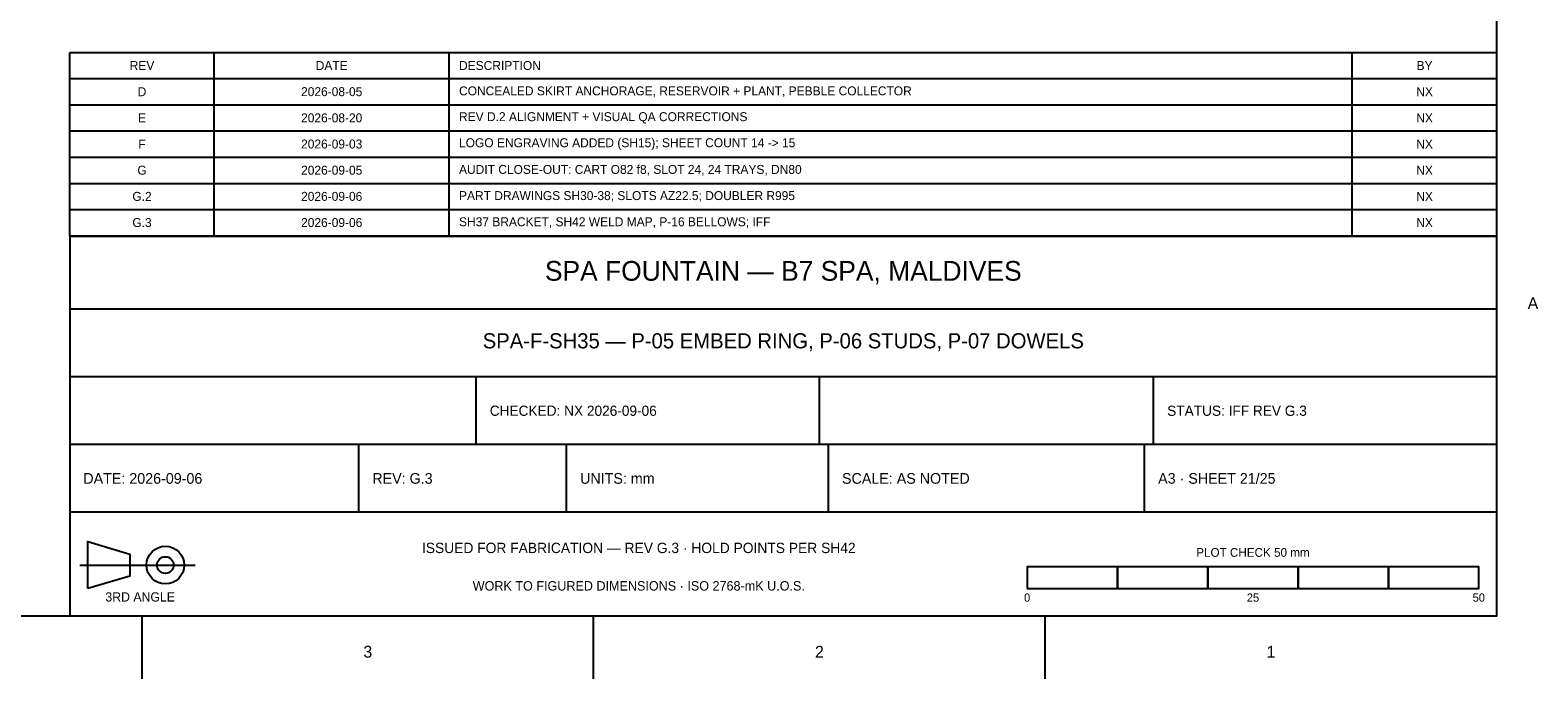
# Model space of a CAD drawing. Header units: millimetres. Extents: x 15 to 2085, y 10 to 1470.
# Tile 3 of 5: x 1238 to 2073, y 15 to 374. Entities that reach past the tile are written whole.
import ezdxf

# ---------------------------------------------------------------- set-up
doc = ezdxf.new("R2010")
doc.units = ezdxf.units.MM
doc.layers.add('TITLEBLOCK', color=7, linetype='Continuous')

msp = doc.modelspace()

# ---------------------------------------------------------------- linework, layer by layer
at = {"layer": 'TITLEBLOCK'}
for p, q in [((1260, 362), (2050, 362)), ((1260, 260.5), (1260, 362)), ((1340, 260.5), (1340, 362)), ((1470, 260.5), (1470, 362)), ((1970, 260.5), (1970, 362)), ((2050, 260.5), (2050, 362)), ((1260, 347.5), (2050, 347.5)), ((1260, 333), (2050, 333)), ((1260, 318.5), (2050, 318.5)), ((1260, 304), (2050, 304)), ((1260, 289.5), (2050, 289.5)), ((1260, 275), (2050, 275)), ((1260, 260.5), (2050, 260.5)), ((1260, 220), (2050, 220)), ((1260, 182.5), (2050, 182.5)), ((1485, 145), (1485, 182.5)), ((1675, 145), (1675, 182.5)), ((1860, 145), (1860, 182.5)), ((1260, 145), (2050, 145)), ((1420, 107.5), (1420, 145)), ((1535, 107.5), (1535, 145)), ((1680, 107.5), (1680, 145)), ((1855, 107.5), (1855, 145)), ((1260, 107.5), (2050, 107.5)), ((1265.65, 78.05), (1329.45, 78.05)), ((1300, 15), (1300, 50)), ((1550, 15), (1550, 50)), ((1800, 15), (1800, 50))]:
    msp.add_line(p, q, dxfattribs=at)
for points in [[(50, 50), (2050, 50), (2050, 1435), (50, 1435)], [(1260, 50), (2050, 50), (2050, 260), (1260, 260)], [(1790, 65), (1840, 65), (1840, 77), (1790, 77)], [(1840, 65), (1890, 65), (1890, 77), (1840, 77)], [(1890, 65), (1940, 65), (1940, 77), (1890, 77)], [(1940, 65), (1990, 65), (1990, 77), (1940, 77)], [(1990, 65), (2040, 65), (2040, 77), (1990, 77)]]:
    msp.add_lwpolyline(points, close=True, dxfattribs=at)
msp.add_lwpolyline([(1270, 65), (1270, 91.1), (1293.2, 84.14), (1293.2, 71.96), (1270, 65)], dxfattribs=at)
for radius in [10.44, 4.64]:
    msp.add_circle((1312.92, 78.05), radius, dxfattribs=at)

# ---------------------------------------------------------------- texts
for s, insert, char_height, attachment_point in [('REV', (1300, 354.75), 4.95612, 5), ('DATE', (1405, 354.75), 4.95612, 5), ('DESCRIPTION', (1475.5, 354.75), 4.95612, 4), ('BY', (2010, 354.75), 4.95612, 5), ('D', (1300, 340.25), 4.9561, 5), ('2026-08-05', (1405, 340.25), 4.95612, 5), ('CONCEALED SKIRT ANCHORAGE, RESERVOIR + PLANT, PEBBLE COLLECTOR', (1475.5, 340.25), 4.95612, 4), ('NX', (2010, 340.25), 4.95612, 5), ('E', (1300, 325.75), 4.9561, 5), ('2026-08-20', (1405, 325.75), 4.95612, 5), ('REV D.2 ALIGNMENT + VISUAL QA CORRECTIONS', (1475.5, 325.75), 4.95612, 4), ('NX', (2010, 325.75), 4.95612, 5), ('F', (1300, 311.25), 4.9561, 5), ('2026-09-03', (1405, 311.25), 4.95612, 5), ('LOGO ENGRAVING ADDED (SH15); SHEET COUNT 14 -> 15', (1475.5, 311.25), 4.95612, 4), ('NX', (2010, 311.25), 4.95612, 5), ('G', (1300, 296.75), 4.9561, 5), ('2026-09-05', (1405, 296.75), 4.95612, 5), ('AUDIT CLOSE-OUT: CART O82 f8, SLOT 24, 24 TRAYS, DN80', (1475.5, 296.75), 4.95612, 4), ('NX', (2010, 296.75), 4.95612, 5), ('G.2', (1300, 282.25), 4.95612, 5), ('2026-09-06', (1405, 282.25), 4.95612, 5), ('PART DRAWINGS SH30-38; SLOTS AZ22.5; DOUBLER R995', (1475.5, 282.25), 4.95612, 4), ('NX', (2010, 282.25), 4.95612, 5), ('G.3', (1300, 267.75), 4.95612, 5), ('2026-09-06', (1405, 267.75), 4.95612, 5), ('SH37 BRACKET, SH42 WELD MAP, P-16 BELLOWS; IFF', (1475.5, 267.75), 4.95612, 4), ('NX', (2010, 267.75), 4.95612, 5), ('SPA FOUNTAIN — B7 SPA, MALDIVES', (1655, 240), 10.92888, 5), ('A', (2070, 223.125), 6.6082, 5), ('SPA-F-SH35 — P-05 EMBED RING, P-06 STUDS, P-07 DOWELS', (1655, 201.5), 8.38728, 5), ('CHECKED: NX 2026-09-06', (1492.5, 163.5), 5.65506, 4), ('STATUS: IFF REV G.3', (1867.5, 163.5), 5.65506, 4), ('DATE: 2026-09-06', (1267.5, 126), 5.90922, 4), ('REV: G.3', (1427.5, 126), 5.90922, 4), ('UNITS: mm', (1542.5, 126), 5.90922, 4), ('SCALE: AS NOTED', (1687.5, 126), 5.90922, 4), ('A3 · SHEET 21/25', (1862.5, 126), 5.90922, 4), ('ISSUED FOR FABRICATION — REV G.3 · HOLD POINTS PER SH42', (1575, 87.5), 5.7186, 5), ('PLOT CHECK 50 mm', (1915, 85), 4.82904, 5), ('WORK TO FIGURED DIMENSIONS · ISO 2768-mK U.O.S.', (1575, 66.5), 5.21028, 5), ('3RD ANGLE', (1299, 60.36), 5.0832, 5), ('0', (1790, 60), 4.5749, 5), ('25', (1915, 60), 4.57488, 5), ('50', (2040, 60), 4.57488, 5), ('3', (1425, 30), 6.6082, 5), ('2', (1675, 30), 6.6082, 5), ('1', (1925, 30), 6.6082, 5)]:
    msp.add_mtext(s, dxfattribs=dict(at, insert=insert, char_height=char_height, attachment_point=attachment_point))

doc.saveas('drawing.dxf')
